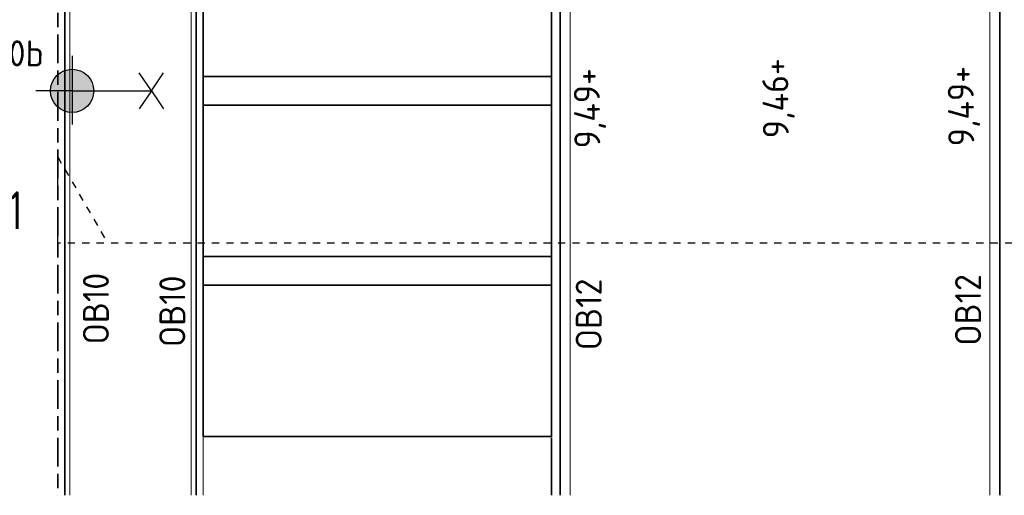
# Model space of a CAD drawing. Header units: metres. Extents: x 133 to 690, y 59 to 257.
# Tile 5 of 84: x 152.51 to 166.17, y 100.86 to 107.46. Entities that reach past the tile are written whole.
import ezdxf
from ezdxf.enums import TextEntityAlignment as Align

# ---------------------------------------------------------------- set-up
doc = ezdxf.new("R2010")
doc.units = ezdxf.units.M
doc.header["$LTSCALE"] = 0.05
for name, pattern in [('VH-OPSLUITBAND_100X200', [16, 8, -2, 4, -2]), ('VH-OPSLUITBAND_120X250', [26, 16, -4, 2, -4]), ('XX-DASHED', [2, 1, -1])]:
    doc.linetypes.add(name, pattern=pattern)
for name, color, linetype, lineweight in [('N-WE-IE-MEUBILAIR_WEGMEUBILAIR_LICHTMAST-S', 7, 'Continuous', 25), ('N-WE-VH-KANTOPSLUITING-T18', 10, 'Continuous', 18), ('N-WE-VH-KANTOPSLUITING_ACHTERKANTBAND_OB_100x200-G', 50, 'Continuous', 18), ('N-WE-VH-KANTOPSLUITING_ACHTERKANTBAND_OB_120x250-G', 50, 'Continuous', 18), ('N-WE-VH-KANTOPSLUITING_OPSLUITBAND_100X200-G', 150, 'VH-OPSLUITBAND_100X200', 35), ('N-WE-VH-KANTOPSLUITING_OPSLUITBAND_120X250-G', 150, 'VH-OPSLUITBAND_120X250', 35), ('N-WE-VH-KANTVERHARDING_STREKLAAG-G', 253, 'Continuous', 18), ('N-WE-VH-VERHARDING_BETONSTRAATSTEEN-G', 252, 'Continuous', 35), ('N-WE-VH-VERHARDING_STRAATBAKSTEEN-G', 252, 'Continuous', 35), ('N-WE-VH-VERHARDING_TEGEL_GRAS-G', 70, 'Continuous', 35), ('N-WE-VH-VERHARDING_TEGEL_GRAS_VAKMARKERING-G', 252, 'Continuous', 35), ('N-XX-AL-VERWIJZING-G', 7, 'Continuous', 13), ('X-XX-AL-HOOGTELABEL-T25', 7, 'Continuous', 25)]:
    doc.layers.add(name, color=color, linetype=linetype, lineweight=lineweight)
doc.styles.add('NLCS-ISO', font='NLCS-ISO.ttf')
doc.styles.add('NLCS-ISO-M200-T18', font='NLCS-ISO.ttf', dxfattribs={"height": 0.36})
doc.styles.add('ROMANS', font='romans.shx')

# ---------------------------------------------------------------- blocks, each defined once
blk = doc.blocks.new('N-SIE-WEG_LICHTMAST_1UITHOUDER-SO')
h = blk.add_hatch(color=256)
edge = h.paths.add_edge_path()
edge.add_arc((0, 0), 1.5, 0, 360)
for p, q in [((0, -2.42), (0, 2.33)), ((-5.5, 0), (-6.339, 1.244)), ((-5.5, 0), (-4.661, 1.244)), ((-5.5, 0), (-6.339, -1.244)), ((-1.5, 0), (-5.5, 0)), ((-5.5, 0), (-4.661, -1.244)), ((0, 0), (-1.495, 0)), ((0, 0), (2.515, 0))]:
    blk.add_line(p, q)
blk.add_circle((0, 0), 1.5)
at = {"style": 'NLCS-ISO'}
blk.add_attdef('TYPE', text='', height=1.8, dxfattribs=at).set_placement((0, 2.33), align=Align.BOTTOM_CENTER)
blk = doc.blocks.new('*U15')
at = {"layer": 'N-XX-AL-VERWIJZING-G', "linetype": 'XX-DASHED', "lineweight": 30}
blk.add_lwpolyline([(19.347, 0), (20.04, 1.2), (20.04, 0), (0, 0), (0, 1.2), (0.693, 0), (0.693, 0)], dxfattribs=at)
at = {"layer": 'N-XX-AL-VERWIJZING-G', "style": 'ROMANS'}
blk.add_attdef('NUMMER', (-2.236, 2.372), '', height=0.5, rotation=359.9829, dxfattribs=at)

msp = doc.modelspace()

# ---------------------------------------------------------------- linework, layer by layer
at = {"layer": 'N-WE-VH-KANTOPSLUITING_ACHTERKANTBAND_OB_100x200-G', "flags": 128}
for points in [[(153.141, 112.857), (153.141, 100.857)], [(155.061, 112.857), (155.061, 100.857)]]:
    msp.add_lwpolyline(points, dxfattribs=at)
at = {"layer": 'N-WE-VH-KANTOPSLUITING_ACHTERKANTBAND_OB_120x250-G'}
for points in [[(160.011, 100.857), (160.011, 112.857)], [(166.111, 112.857), (166.111, 100.857)]]:
    msp.add_lwpolyline(points, dxfattribs=at)
at = {"layer": 'N-WE-VH-KANTOPSLUITING_OPSLUITBAND_100X200-G'}
msp.add_lwpolyline([(153.041, 112.857), (153.041, 100.857)], dxfattribs=at)
at = {"layer": 'N-WE-VH-KANTOPSLUITING_OPSLUITBAND_100X200-G', "flags": 128}
msp.add_lwpolyline([(154.961, 112.857), (154.961, 100.857)], dxfattribs=at)
at = {"layer": 'N-WE-VH-KANTOPSLUITING_OPSLUITBAND_120X250-G'}
msp.add_lwpolyline([(159.891, 100.857), (159.891, 112.857)], dxfattribs=at)
at = {"layer": 'N-WE-VH-KANTVERHARDING_STREKLAAG-G'}
msp.add_lwpolyline([(153.211, 112.857), (153.211, 100.857)], dxfattribs=at)
at = {"layer": 'N-WE-VH-KANTVERHARDING_STREKLAAG-G', "flags": 128}
for points in [[(154.891, 112.857), (154.891, 100.857)], [(160.151, 100.857), (160.151, 112.857)], [(165.971, 112.857), (165.971, 100.857)]]:
    msp.add_lwpolyline(points, dxfattribs=at)
at = {"layer": 'N-WE-VH-VERHARDING_BETONSTRAATSTEEN-G', "flags": 128}
for points in [[(160.011, 100.857), (160.011, 112.857)], [(166.111, 112.857), (166.111, 100.857)]]:
    msp.add_lwpolyline(points, dxfattribs=at)
at = {"layer": 'N-WE-VH-VERHARDING_STRAATBAKSTEEN-G', "flags": 128}
for points in [[(153.141, 112.857), (153.141, 100.857)], [(154.961, 100.857), (154.961, 112.857)]]:
    msp.add_lwpolyline(points, dxfattribs=at)
at = {"layer": 'N-WE-VH-VERHARDING_TEGEL_GRAS-G'}
for points in [[(159.891, 108.773), (155.061, 108.773), (155.061, 106.673), (159.891, 106.673), (159.891, 108.773)], [(159.891, 106.273), (155.061, 106.273), (155.061, 104.173), (159.891, 104.173), (159.891, 106.273)], [(159.891, 103.773), (155.061, 103.773), (155.061, 101.673), (159.891, 101.673), (159.891, 103.773)]]:
    msp.add_lwpolyline(points, close=True, dxfattribs=at)
at = {"layer": 'N-WE-VH-VERHARDING_TEGEL_GRAS_VAKMARKERING-G', "flags": 128}
for points in [[(155.061, 106.673), (155.061, 106.273), (159.891, 106.273), (159.891, 106.673)], [(155.061, 104.173), (155.061, 103.773), (159.891, 103.773), (159.891, 104.173)]]:
    msp.add_lwpolyline(points, close=True, dxfattribs=at)

# ---------------------------------------------------------------- block references
at = {"layer": 'N-WE-IE-MEUBILAIR_WEGMEUBILAIR_LICHTMAST-S'}
ref = msp.add_blockref('N-SIE-WEG_LICHTMAST_1UITHOUDER-SO', (153.241, 106.473), dxfattribs=dict(at, xscale=0.2000000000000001, yscale=0.2000000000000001, zscale=0.2000000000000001, rotation=179.9999999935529))
ref.add_attrib('TYPE', 'Nyx330b', dxfattribs={"layer": '0', "height": 0.36, "rotation": 359.4052, "style": 'NLCS-ISO'}).set_placement((151.979, 106.711), align=Align.BOTTOM_CENTER)
at = {"layer": 'N-XX-AL-VERWIJZING-G'}
ref = msp.add_blockref('*U15', (153.041, 104.357), dxfattribs=at)
ref.add_attrib('NUMMER', 'P1', (151.793, 104.558), dxfattribs={"height": 0.5, "rotation": 359.9829, "style": 'ROMANS'})

# ---------------------------------------------------------------- texts
at = {"layer": 'N-WE-VH-KANTOPSLUITING-T18', "char_height": 0.36, "attachment_point": 1, "rotation": 90, "style": 'NLCS-ISO-M200-T18'}
for s, insert in [('OB10', (153.391, 102.952)), ('OB10', (154.451, 102.915)), ('OB12', (160.226, 102.872)), ('OB12', (165.488, 102.934))]:
    msp.add_mtext(s, dxfattribs=dict(at, insert=insert))
at = {"layer": 'X-XX-AL-HOOGTELABEL-T25', "char_height": 0.36, "attachment_point": 1, "rotation": 90.5864, "style": 'NLCS-ISO-M200-T18'}
for s, insert in [('9,46+', (162.823, 105.813)), ('9,49+', (160.208, 105.672)), ('9,49+', (165.395, 105.701))]:
    msp.add_mtext_dynamic_manual_height_columns(s, width=3.77876, gutter_width=2.5, heights=[0], dxfattribs=dict(at, insert=insert))

doc.saveas('drawing.dxf')
